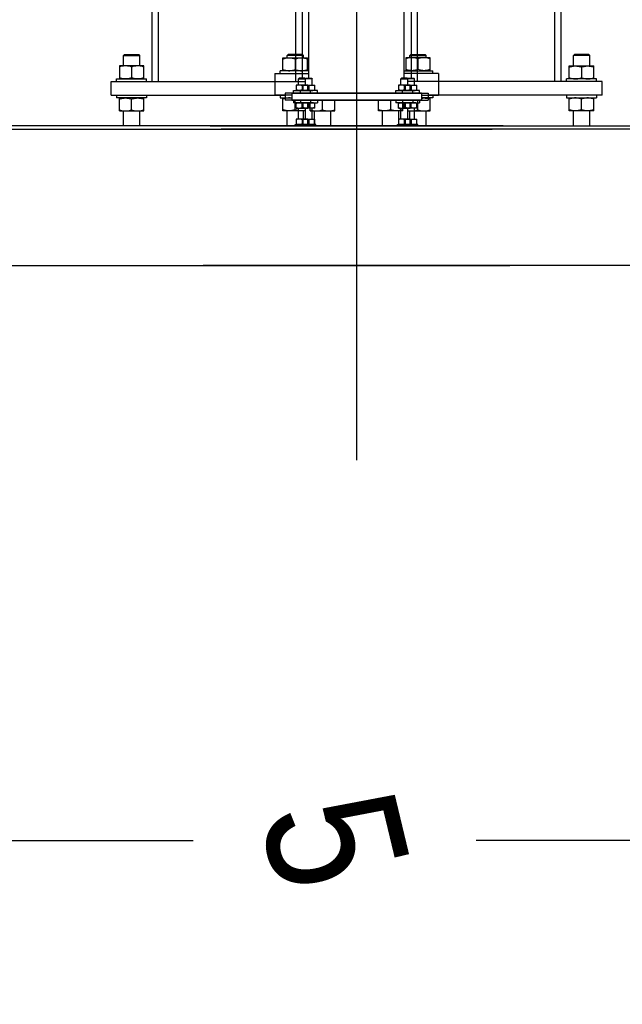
# Model space of a CAD drawing. Header units: millimetres. Extents: x 96940 to 101272, y 432237 to 434659.
# Tile 25 of 256: x 97657.348 to 97658.232, y 432600.126 to 432601.571. Entities that reach past the tile are written whole.
import ezdxf

# ---------------------------------------------------------------- set-up
doc = ezdxf.new("R2010")
doc.units = ezdxf.units.MM
doc.linetypes.add('CENTER', pattern=[35.225022, 22.015639, -4.403128, 4.403128, -4.403128])
for name, color, linetype in [('NW_IP_maatvoering', 15, 'Continuous'), ('NW_profiel', 7, 'Continuous'), ('R_BN_T_N_Halte_Blindengeleidelijn', 9, 'Continuous')]:
    doc.layers.add(name, color=color, linetype=linetype)
doc.styles.add('Arial Narrow', font='ARIALN.TTF')
doc.styles.get("Standard").update_dxf_attribs({"font": 'romans.shx'})
doc.dimstyles.new('DSV_0500', dxfattribs={"dimtxt": 0.8, "dimasz": 0.25, "dimexe": 0, "dimexo": 0.5, "dimgap": 0.1, "dimtad": 0, "dimtih": 1, "dimtoh": 1, "dimdsep": 46, "dimtxsty": 'Arial Narrow', "dimblk": 'DOT', "dimcen": 0.25, "dimaunit": 2, "dimazin": 2, "dimtfac": 1, "dimtmove": 1, "dimatfit": 3, "dimfxl": 1, "dimtolj": 1, "dimtzin": 0, "dimarcsym": 0})
doc.dimstyles.get("Standard").update_dxf_attribs({"dimtxt": 0.18, "dimasz": 0.18, "dimexe": 0.18, "dimexo": 0.0625, "dimgap": 0.09, "dimtad": 0, "dimtih": 1, "dimtoh": 1, "dimdec": 4, "dimzin": 0, "dimdsep": 46, "dimtxsty": 'Standard', "dimcen": 0.09, "dimadec": 0, "dimazin": 0, "dimtfac": 1, "dimtdec": 4, "dimtofl": 0, "dimtmove": 0, "dimatfit": 3, "dimfxl": 1, "dimtolj": 1, "dimtzin": 0, "dimarcsym": 0})

# ---------------------------------------------------------------- blocks, each defined once
blk = doc.blocks.new('_Dot')
at = {"color": 0, "linetype": 'ByBlock', "lineweight": -2}
blk.add_line((-0.5, 0), (-1, 0), dxfattribs=at)
at = {"color": 0, "linetype": 'ByBlock', "const_width": 0.5}
blk.add_lwpolyline([(-0.25, 0, 1), (0.25, 0, 1)], format="xyb", close=True, dxfattribs=at)
blk = doc.blocks.new('*D64')
at = {"layer": 'Defpoints', "color": 0, "transparency": 16777216}
for p in [(97655.3096, 432601.1953), (97660.3096, 432601.1953), (97660.3096, 432600.3666)]:
    blk.add_point(p, dxfattribs=at)
at = {"layer": 'NW_IP_maatvoering', "color": 0, "lineweight": -2, "transparency": 16777216}
for p, q in [((97655.3096, 432600.6953), (97655.3096, 432600.3666)), ((97660.3096, 432600.6953), (97660.3096, 432600.3666)), ((97655.5596, 432600.3666), (97657.6022, 432600.3666)), ((97660.0596, 432600.3666), (97658.017, 432600.3666))]:
    blk.add_line(p, q, dxfattribs=at)
at = {"layer": 'NW_IP_maatvoering', "color": 0, "lineweight": -2, "transparency": 16777216, "xscale": 0.25, "yscale": 0.25, "zscale": 0.25}
for p, rotation in [((97655.3096, 432600.3666), 180.0000000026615), ((97660.3096, 432600.3666), 2.661539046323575e-09)]:
    blk.add_blockref('_Dot', p, dxfattribs=dict(at, rotation=rotation))
at = {"layer": 'NW_IP_maatvoering', "color": 0, "transparency": 16777216, "insert": (97657.8096, 432600.3666), "char_height": 0.2, "attachment_point": 5, "rotation": 283.4821, "style": 'Arial Narrow'}
blk.add_mtext('\\A1;5', dxfattribs=at)
blk = doc.blocks.new('*D48')
at = {"layer": 'Defpoints', "color": 0, "linetype": 'Continuous', "ltscale": 0.05, "transparency": 16777216}
for p in [(97660.3418, 432601.4901), (97655.3417, 432601.4075), (97660.3418, 432599.9222)]:
    blk.add_point(p, dxfattribs=at)
at = {"layer": 'R_BN_T_N_Halte_Blindengeleidelijn', "color": 0, "linetype": 'Continuous', "lineweight": -2, "ltscale": 0.05, "transparency": 16777216}
for p, q in [((97660.3418, 432601.4276), (97660.3418, 432599.7422)), ((97655.3417, 432601.345), (97655.3417, 432599.7422)), ((97655.5217, 432599.9222), (97657.373, 432599.9222)), ((97660.1618, 432599.9222), (97658.393, 432599.9222))]:
    blk.add_line(p, q, dxfattribs=at)
at = {"layer": 'R_BN_T_N_Halte_Blindengeleidelijn', "color": 0, "linetype": 'Continuous', "ltscale": 0.05, "transparency": 16777216}
for points in [[(97655.5217, 432599.9522), (97655.5217, 432599.8922), (97655.3417, 432599.9222)], [(97660.1618, 432599.9522), (97660.1618, 432599.8922), (97660.3418, 432599.9222)]]:
    blk.add_solid(points, dxfattribs=at)
at = {"layer": 'R_BN_T_N_Halte_Blindengeleidelijn', "color": 0, "linetype": 'Continuous', "ltscale": 0.05, "transparency": 16777216, "insert": (97657.883, 432599.9222), "char_height": 0.18, "attachment_point": 5}
blk.add_mtext('\\A1;5.0001', dxfattribs=at)
blk = doc.blocks.new('*D53')
at = {"layer": 'Defpoints', "color": 0, "linetype": 'Continuous', "ltscale": 0.05, "transparency": 16777216}
for p in [(97638.9518, 432601.1575), (97660.3418, 432601.1575), (97660.3418, 432598.0292)]:
    blk.add_point(p, dxfattribs=at)
at = {"layer": 'R_BN_T_N_Halte_Blindengeleidelijn', "color": 0, "linetype": 'Continuous', "lineweight": -2, "ltscale": 0.05, "transparency": 16777216}
for p, q in [((97638.9518, 432601.095), (97638.9518, 432597.8492)), ((97660.3418, 432601.095), (97660.3418, 432597.8492)), ((97639.1318, 432598.0292), (97649.7505, 432598.0292)), ((97660.1618, 432598.0292), (97650.9934, 432598.0292))]:
    blk.add_line(p, q, dxfattribs=at)
at = {"layer": 'R_BN_T_N_Halte_Blindengeleidelijn', "color": 0, "linetype": 'Continuous', "ltscale": 0.05, "transparency": 16777216}
for points in [[(97639.1318, 432598.0592), (97639.1318, 432597.9992), (97638.9518, 432598.0292)], [(97660.1618, 432598.0592), (97660.1618, 432597.9992), (97660.3418, 432598.0292)]]:
    blk.add_solid(points, dxfattribs=at)
at = {"layer": 'R_BN_T_N_Halte_Blindengeleidelijn', "color": 0, "linetype": 'Continuous', "ltscale": 0.05, "transparency": 16777216, "insert": (97650.3719, 432598.0292), "char_height": 0.18, "attachment_point": 5}
blk.add_mtext('\\A1;21.3900', dxfattribs=at)

msp = doc.modelspace()

# ---------------------------------------------------------------- linework, layer by layer
at = {"layer": 'NW_profiel', "color": 3, "linetype": 'CENTER', "ltscale": 0.5}
msp.add_line((97657.84177, 432604.37778), (97657.84177, 432600.92474), dxfattribs=at)
at = {"layer": 'NW_profiel'}
for p, q in [((97657.76177, 432602.38051), (97657.76177, 432601.48521)), ((97657.92177, 432602.38051), (97657.92177, 432601.48521)), ((97657.54177, 432601.48021), (97657.54177, 432602.01375)), ((97657.55097, 432601.48021), (97657.55097, 432602.01262)), ((97658.13257, 432601.48021), (97658.13257, 432602.01262)), ((97658.14177, 432601.48021), (97658.14177, 432602.01375)), ((97657.75257, 432601.48021), (97657.75257, 432601.79829)), ((97657.93097, 432601.48021), (97657.93097, 432601.79829)), ((97657.77177, 432601.48521), (97657.77177, 432601.66221)), ((97657.91177, 432601.48521), (97657.91177, 432601.66221)), ((97657.48177, 432601.46021), (97657.48177, 432601.48021)), ((97657.48177, 432601.48021), (97657.75677, 432601.48021)), ((97657.96177, 432601.49221), (97657.91177, 432601.49221)), ((97657.96177, 432601.48021), (97657.91677, 432601.48021)), ((97657.96177, 432601.49221), (97657.96177, 432601.46021)), ((97657.48177, 432601.46021), (97657.73677, 432601.46021)), ((97657.73677, 432601.46321), (97657.73677, 432601.45321)), ((97657.93677, 432601.46321), (97657.73677, 432601.46321)), ((97657.93677, 432601.45321), (97657.73677, 432601.45321)), ((97657.93677, 432601.46321), (97657.93677, 432601.45321)), ((97657.93677, 432601.46021), (97657.96177, 432601.46021)), ((97657.95377, 432601.45621), (97657.93677, 432601.45621)), ((97657.95377, 432601.46021), (97657.95377, 432601.45621)), ((97657.49977, 432601.41521), (97657.49977, 432601.43721)), ((97657.52377, 432601.41521), (97657.52377, 432601.43721)), ((97657.73977, 432601.41521), (97657.73977, 432601.43721)), ((97657.80377, 432601.41521), (97657.80377, 432601.43721)), ((97657.87977, 432601.41521), (97657.87977, 432601.43721)), ((97657.94377, 432601.41521), (97657.94377, 432601.43721)), ((97658.15977, 432601.41521), (97658.15977, 432601.43721)), ((97658.18377, 432601.41521), (97658.18377, 432601.43721)), ((97658.05677, 432601.41521), (97656.55677, 432601.41521)), ((97656.57307, 432601.41021), (97658.04047, 432601.41021)), ((97657.62677, 432601.41521), (97659.12677, 432601.41521)), ((97659.11047, 432601.41021), (97657.64307, 432601.41021)), ((97656.54677, 432601.21021), (97658.06677, 432601.21021)), ((97659.13677, 432601.21021), (97657.61677, 432601.21021))]:
    msp.add_line(p, q, dxfattribs=at)
at = {"layer": 'NW_profiel', "color": 15, "ltscale": 0.03}
for p, q in [((97657.49977, 432601.51871), (97657.50127, 432601.52021)), ((97657.49977, 432601.50321), (97657.49977, 432601.51871)), ((97657.49977, 432601.51871), (97657.52377, 432601.51871)), ((97657.50127, 432601.52021), (97657.52227, 432601.52021)), ((97657.52377, 432601.51871), (97657.52227, 432601.52021)), ((97657.52377, 432601.50321), (97657.52377, 432601.51871)), ((97657.73377, 432601.49621), (97657.73377, 432601.51521)), ((97657.73377, 432601.51521), (97657.76977, 432601.51521)), ((97657.73977, 432601.51871), (97657.74127, 432601.52021)), ((97657.73977, 432601.51521), (97657.73977, 432601.51871)), ((97657.76377, 432601.51871), (97657.73977, 432601.51871)), ((97657.76227, 432601.52021), (97657.74127, 432601.52021)), ((97657.75177, 432601.5136), (97657.75177, 432601.49782)), ((97657.76377, 432601.51871), (97657.76227, 432601.52021)), ((97657.76377, 432601.51521), (97657.76377, 432601.51871)), ((97657.76977, 432601.49621), (97657.76977, 432601.51521)), ((97657.91377, 432601.51521), (97657.91377, 432601.49621)), ((97657.94977, 432601.51521), (97657.91377, 432601.51521)), ((97657.91977, 432601.51871), (97657.92127, 432601.52021)), ((97657.91977, 432601.51521), (97657.91977, 432601.51871)), ((97657.91977, 432601.51871), (97657.94377, 432601.51871)), ((97657.92127, 432601.52021), (97657.94227, 432601.52021)), ((97657.93177, 432601.5136), (97657.93177, 432601.49782)), ((97657.94377, 432601.51871), (97657.94227, 432601.52021)), ((97657.94377, 432601.51521), (97657.94377, 432601.51871)), ((97657.94977, 432601.49621), (97657.94977, 432601.51521)), ((97658.15977, 432601.51871), (97658.16127, 432601.52021)), ((97658.15977, 432601.50321), (97658.15977, 432601.51871)), ((97658.18377, 432601.51871), (97658.15977, 432601.51871)), ((97658.18227, 432601.52021), (97658.16127, 432601.52021)), ((97658.18377, 432601.51871), (97658.18227, 432601.52021)), ((97658.18377, 432601.50321), (97658.18377, 432601.51871)), ((97657.49377, 432601.50321), (97657.49377, 432601.48421)), ((97657.52977, 432601.50321), (97657.49377, 432601.50321)), ((97657.51177, 432601.5016), (97657.51177, 432601.48582)), ((97657.52977, 432601.48421), (97657.52977, 432601.50321)), ((97657.72977, 432601.49221), (97657.72977, 432601.49621)), ((97657.77177, 432601.49621), (97657.72977, 432601.49621)), ((97657.91177, 432601.49621), (97657.95377, 432601.49621)), ((97657.95377, 432601.49221), (97657.95377, 432601.49621)), ((97658.15377, 432601.48421), (97658.15377, 432601.50321)), ((97658.15377, 432601.50321), (97658.18977, 432601.50321)), ((97658.17177, 432601.5016), (97658.17177, 432601.48582)), ((97658.18977, 432601.48421), (97658.18977, 432601.50321)), ((97657.48977, 432601.48021), (97657.48977, 432601.48421)), ((97657.48977, 432601.48421), (97657.53377, 432601.48421)), ((97657.53377, 432601.48021), (97657.53377, 432601.48421)), ((97657.75758, 432601.48521), (97657.75677, 432601.4844)), ((97657.75677, 432601.47521), (97657.75677, 432601.4844)), ((97657.75677, 432601.4844), (97657.76677, 432601.4844)), ((97657.76596, 432601.48521), (97657.75758, 432601.48521)), ((97657.76596, 432601.48521), (97657.76677, 432601.4844)), ((97657.76758, 432601.48521), (97657.76677, 432601.4844)), ((97657.76677, 432601.47521), (97657.76677, 432601.4844)), ((97657.77677, 432601.4844), (97657.76677, 432601.4844)), ((97657.76677, 432601.47521), (97657.76677, 432601.4844)), ((97657.76758, 432601.48521), (97657.77596, 432601.48521)), ((97657.77596, 432601.48521), (97657.77677, 432601.4844)), ((97657.77677, 432601.47521), (97657.77677, 432601.4844)), ((97657.90758, 432601.48521), (97657.90677, 432601.4844)), ((97657.90677, 432601.47521), (97657.90677, 432601.4844)), ((97657.90677, 432601.4844), (97657.91677, 432601.4844)), ((97657.91596, 432601.48521), (97657.90758, 432601.48521)), ((97657.91596, 432601.48521), (97657.91677, 432601.4844)), ((97657.91758, 432601.48521), (97657.91677, 432601.4844)), ((97657.91677, 432601.47521), (97657.91677, 432601.4844)), ((97657.92677, 432601.4844), (97657.91677, 432601.4844)), ((97657.91677, 432601.47521), (97657.91677, 432601.4844)), ((97657.91758, 432601.48521), (97657.92596, 432601.48521)), ((97657.92596, 432601.48521), (97657.92677, 432601.4844)), ((97657.92677, 432601.47521), (97657.92677, 432601.4844)), ((97658.14977, 432601.48021), (97658.14977, 432601.48421)), ((97658.19377, 432601.48421), (97658.14977, 432601.48421)), ((97658.19377, 432601.48021), (97658.19377, 432601.48421)), ((97657.74927, 432601.46321), (97657.74927, 432601.46721)), ((97657.74927, 432601.46721), (97657.77427, 432601.46721)), ((97657.75327, 432601.47521), (97657.75327, 432601.46721)), ((97657.77027, 432601.47521), (97657.75327, 432601.47521)), ((97657.75927, 432601.46321), (97657.75927, 432601.46721)), ((97657.78427, 432601.46721), (97657.75927, 432601.46721)), ((97657.76177, 432601.47445), (97657.76177, 432601.46797)), ((97657.76327, 432601.46721), (97657.76327, 432601.47521)), ((97657.76327, 432601.47521), (97657.78027, 432601.47521)), ((97657.77027, 432601.46721), (97657.77027, 432601.47521)), ((97657.77177, 432601.47445), (97657.77177, 432601.46797)), ((97657.77427, 432601.46321), (97657.77427, 432601.46721)), ((97657.78027, 432601.46721), (97657.78027, 432601.47521)), ((97657.78427, 432601.46321), (97657.78427, 432601.46721)), ((97657.89927, 432601.46321), (97657.89927, 432601.46721)), ((97657.89927, 432601.46721), (97657.92427, 432601.46721)), ((97657.90327, 432601.47521), (97657.90327, 432601.46721)), ((97657.92027, 432601.47521), (97657.90327, 432601.47521)), ((97657.90927, 432601.46321), (97657.90927, 432601.46721)), ((97657.93427, 432601.46721), (97657.90927, 432601.46721)), ((97657.91177, 432601.47445), (97657.91177, 432601.46797)), ((97657.91327, 432601.46721), (97657.91327, 432601.47521)), ((97657.91327, 432601.47521), (97657.93027, 432601.47521)), ((97657.92027, 432601.46721), (97657.92027, 432601.47521)), ((97657.92177, 432601.47445), (97657.92177, 432601.46797)), ((97657.92427, 432601.46321), (97657.92427, 432601.46721)), ((97657.93027, 432601.46721), (97657.93027, 432601.47521)), ((97657.93427, 432601.46321), (97657.93427, 432601.46721)), ((97657.48977, 432601.46021), (97657.48977, 432601.45621)), ((97657.53377, 432601.45621), (97657.48977, 432601.45621)), ((97657.49377, 432601.43721), (97657.49377, 432601.45621)), ((97657.51177, 432601.43882), (97657.51177, 432601.4546)), ((97657.52977, 432601.43721), (97657.52977, 432601.45621)), ((97657.53377, 432601.46021), (97657.53377, 432601.45621)), ((97657.73377, 432601.43721), (97657.73377, 432601.45621)), ((97657.74927, 432601.45321), (97657.74927, 432601.44921)), ((97657.75177, 432601.43882), (97657.75177, 432601.45321)), ((97657.75927, 432601.45321), (97657.75927, 432601.44921)), ((97657.77427, 432601.45321), (97657.77427, 432601.44921)), ((97657.78427, 432601.45321), (97657.78427, 432601.44921)), ((97657.79177, 432601.43882), (97657.79177, 432601.45321)), ((97657.80977, 432601.43721), (97657.80977, 432601.45321)), ((97657.87377, 432601.43721), (97657.87377, 432601.45321)), ((97657.89177, 432601.43882), (97657.89177, 432601.45321)), ((97657.89927, 432601.45321), (97657.89927, 432601.44921)), ((97657.90927, 432601.45321), (97657.90927, 432601.44921)), ((97657.92427, 432601.45321), (97657.92427, 432601.44921)), ((97657.93177, 432601.43882), (97657.93177, 432601.45321)), ((97657.93427, 432601.45321), (97657.93427, 432601.44921)), ((97657.94977, 432601.43721), (97657.94977, 432601.45621)), ((97658.14977, 432601.46021), (97658.14977, 432601.45621)), ((97658.14977, 432601.45621), (97658.19377, 432601.45621)), ((97658.15377, 432601.43721), (97658.15377, 432601.45621)), ((97658.17177, 432601.43882), (97658.17177, 432601.4546)), ((97658.18977, 432601.43721), (97658.18977, 432601.45621)), ((97658.19377, 432601.46021), (97658.19377, 432601.45621)), ((97657.49377, 432601.43721), (97657.52977, 432601.43721)), ((97657.76677, 432601.43721), (97657.73377, 432601.43721)), ((97657.77427, 432601.44921), (97657.74927, 432601.44921)), ((97657.75327, 432601.44121), (97657.75327, 432601.44921)), ((97657.75327, 432601.44121), (97657.77027, 432601.44121)), ((97657.75677, 432601.42521), (97657.75677, 432601.44121)), ((97657.75927, 432601.44921), (97657.78427, 432601.44921)), ((97657.76177, 432601.44197), (97657.76177, 432601.44845)), ((97657.76327, 432601.44121), (97657.76327, 432601.44921)), ((97657.78027, 432601.44121), (97657.76327, 432601.44121)), ((97657.76377, 432601.42521), (97657.76377, 432601.43721)), ((97657.76677, 432601.42521), (97657.76677, 432601.44121)), ((97657.76677, 432601.42521), (97657.76677, 432601.44121)), ((97657.77027, 432601.44121), (97657.77027, 432601.44921)), ((97657.77177, 432601.44197), (97657.77177, 432601.44845)), ((97657.77377, 432601.43721), (97657.77377, 432601.44921)), ((97657.77377, 432601.43721), (97657.80977, 432601.43721)), ((97657.77677, 432601.42521), (97657.77677, 432601.44121)), ((97657.77977, 432601.41521), (97657.77977, 432601.43721)), ((97657.78027, 432601.44121), (97657.78027, 432601.44921)), ((97657.90977, 432601.43721), (97657.87377, 432601.43721)), ((97657.92427, 432601.44921), (97657.89927, 432601.44921)), ((97657.90327, 432601.44121), (97657.90327, 432601.44921)), ((97657.90327, 432601.44121), (97657.92027, 432601.44121)), ((97657.90377, 432601.41521), (97657.90377, 432601.43721)), ((97657.90677, 432601.42521), (97657.90677, 432601.44121)), ((97657.90927, 432601.44921), (97657.93427, 432601.44921)), ((97657.90977, 432601.43721), (97657.90977, 432601.44921)), ((97657.91177, 432601.44197), (97657.91177, 432601.44845)), ((97657.91327, 432601.44121), (97657.91327, 432601.44921)), ((97657.93027, 432601.44121), (97657.91327, 432601.44121)), ((97657.91677, 432601.42521), (97657.91677, 432601.44121)), ((97657.91677, 432601.42521), (97657.91677, 432601.44121)), ((97657.91677, 432601.43721), (97657.94977, 432601.43721)), ((97657.91977, 432601.42521), (97657.91977, 432601.43721)), ((97657.92027, 432601.44121), (97657.92027, 432601.44921)), ((97657.92177, 432601.44197), (97657.92177, 432601.44845)), ((97657.92677, 432601.42521), (97657.92677, 432601.44121)), ((97657.93027, 432601.44121), (97657.93027, 432601.44921)), ((97658.18977, 432601.43721), (97658.15377, 432601.43721)), ((97657.75327, 432601.42521), (97657.75327, 432601.41721)), ((97657.77027, 432601.42521), (97657.75327, 432601.42521)), ((97657.76177, 432601.42445), (97657.76177, 432601.41797)), ((97657.76327, 432601.41721), (97657.76327, 432601.42521)), ((97657.76327, 432601.42521), (97657.78027, 432601.42521)), ((97657.77027, 432601.41721), (97657.77027, 432601.42521)), ((97657.77177, 432601.42445), (97657.77177, 432601.41797)), ((97657.78027, 432601.41721), (97657.78027, 432601.42521)), ((97657.90327, 432601.42521), (97657.90327, 432601.41721)), ((97657.92027, 432601.42521), (97657.90327, 432601.42521)), ((97657.91177, 432601.42445), (97657.91177, 432601.41797)), ((97657.91327, 432601.41721), (97657.91327, 432601.42521)), ((97657.91327, 432601.42521), (97657.93027, 432601.42521)), ((97657.92027, 432601.41721), (97657.92027, 432601.42521)), ((97657.92177, 432601.42445), (97657.92177, 432601.41797)), ((97657.93027, 432601.41721), (97657.93027, 432601.42521)), ((97657.75177, 432601.41521), (97657.75177, 432601.41721)), ((97657.75177, 432601.41721), (97657.77177, 432601.41721)), ((97657.76177, 432601.41521), (97657.76177, 432601.41721)), ((97657.78177, 432601.41721), (97657.76177, 432601.41721)), ((97657.77177, 432601.41521), (97657.77177, 432601.41721)), ((97657.78177, 432601.41521), (97657.78177, 432601.41721)), ((97657.90177, 432601.41521), (97657.90177, 432601.41721)), ((97657.90177, 432601.41721), (97657.92177, 432601.41721)), ((97657.91177, 432601.41521), (97657.91177, 432601.41721)), ((97657.93177, 432601.41721), (97657.91177, 432601.41721)), ((97657.92177, 432601.41521), (97657.92177, 432601.41721)), ((97657.93177, 432601.41521), (97657.93177, 432601.41721))]:
    msp.add_line(p, q, dxfattribs=at)
at = {"layer": 'NW_profiel', "color": 7, "linetype": 'Continuous'}
for p, q in [((97657.72177, 432601.49221), (97657.72177, 432601.46021)), ((97657.72177, 432601.49221), (97657.77177, 432601.49221)), ((97657.72177, 432601.48021), (97657.76677, 432601.48021)), ((97658.20177, 432601.48021), (97657.92677, 432601.48021)), ((97658.20177, 432601.46021), (97658.20177, 432601.48021)), ((97657.74677, 432601.46021), (97657.72177, 432601.46021)), ((97657.72977, 432601.46021), (97657.72977, 432601.45621)), ((97657.72977, 432601.45621), (97657.74677, 432601.45621)), ((97657.74677, 432601.46321), (97657.74677, 432601.45321)), ((97657.74677, 432601.46321), (97657.94677, 432601.46321)), ((97657.74677, 432601.45321), (97657.94677, 432601.45321)), ((97657.94677, 432601.46321), (97657.94677, 432601.45321)), ((97658.20177, 432601.46021), (97657.94677, 432601.46021))]:
    msp.add_line(p, q, dxfattribs=at)
at = {"layer": 'NW_profiel', "color": 15, "ltscale": 0.03}
for points in [[(97657.73377, 432601.5136, -0.0029357), (97657.73486, 432601.51395, -0.0438712), (97657.73991, 432601.51504, -0.0209543), (97657.74162, 432601.51518, -0.0049519), (97657.74277, 432601.51521)], [(97657.74277, 432601.51521, -0.0049508), (97657.74392, 432601.51518, -0.0268738), (97657.7462, 432601.51496, -0.0387104), (97657.75067, 432601.51395, -0.0029358), (97657.75177, 432601.5136)], [(97657.75177, 432601.5136, -0.0029357), (97657.75286, 432601.51395, -0.0438712), (97657.75791, 432601.51504, -0.0209543), (97657.75962, 432601.51518, -0.0049519), (97657.76077, 432601.51521)], [(97657.76077, 432601.51521, -0.0049508), (97657.76192, 432601.51518, -0.0268738), (97657.7642, 432601.51496, -0.0387104), (97657.76867, 432601.51395, -0.0029358), (97657.76977, 432601.5136)], [(97657.73377, 432601.49782, 0.0029357), (97657.73486, 432601.49747, 0.0438712), (97657.73991, 432601.49638, 0.0209543), (97657.74162, 432601.49624, 0.0049519), (97657.74277, 432601.49621)], [(97657.74277, 432601.49621, 0.0049508), (97657.74392, 432601.49624, 0.0268738), (97657.7462, 432601.49646, 0.0387104), (97657.75067, 432601.49747, 0.0029358), (97657.75177, 432601.49782)], [(97657.75177, 432601.49782, 0.0029357), (97657.75286, 432601.49747, 0.0438712), (97657.75791, 432601.49638, 0.0209543), (97657.75962, 432601.49624, 0.0049519), (97657.76077, 432601.49621)], [(97657.76077, 432601.49621, 0.0049508), (97657.76192, 432601.49624, 0.0268738), (97657.7642, 432601.49646, 0.0387104), (97657.76867, 432601.49747, 0.0029358), (97657.76977, 432601.49782)], [(97658.15377, 432601.5016, -0.0029357), (97658.15486, 432601.50195, -0.0438712), (97658.15991, 432601.50304, -0.0209543), (97658.16162, 432601.50318, -0.0049519), (97658.16277, 432601.50321)], [(97658.16277, 432601.50321, -0.0049508), (97658.16392, 432601.50318, -0.0268738), (97658.1662, 432601.50296, -0.0387104), (97658.17067, 432601.50195, -0.0029358), (97658.17177, 432601.5016)], [(97658.17177, 432601.5016, -0.0029357), (97658.17286, 432601.50195, -0.0438712), (97658.17791, 432601.50304, -0.0209543), (97658.17962, 432601.50318, -0.0049519), (97658.18077, 432601.50321)], [(97658.18077, 432601.50321, -0.0049508), (97658.18192, 432601.50318, -0.0268738), (97658.1842, 432601.50296, -0.0387104), (97658.18867, 432601.50195, -0.0029358), (97658.18977, 432601.5016)], [(97658.15377, 432601.48582, 0.0029357), (97658.15486, 432601.48547, 0.0438712), (97658.15991, 432601.48438, 0.0209543), (97658.16162, 432601.48424, 0.0049519), (97658.16277, 432601.48421)], [(97658.16277, 432601.48421, 0.0049508), (97658.16392, 432601.48424, 0.0268738), (97658.1662, 432601.48446, 0.0387104), (97658.17067, 432601.48547, 0.0029358), (97658.17177, 432601.48582)], [(97658.17177, 432601.48582, 0.0029357), (97658.17286, 432601.48547, 0.0438712), (97658.17791, 432601.48438, 0.0209543), (97658.17962, 432601.48424, 0.0049519), (97658.18077, 432601.48421)], [(97658.18077, 432601.48421, 0.0049508), (97658.18192, 432601.48424, 0.0268738), (97658.1842, 432601.48446, 0.0387104), (97658.18867, 432601.48547, 0.0029358), (97658.18977, 432601.48582)], [(97657.76327, 432601.47445, -0.0029357), (97657.76379, 432601.47461, -0.0438712), (97657.76617, 432601.47513, -0.0209543), (97657.76698, 432601.47519, -0.0049519), (97657.76752, 432601.47521)], [(97657.76327, 432601.46797, 0.0029357), (97657.76379, 432601.46781, 0.0438712), (97657.76617, 432601.46729, 0.0209543), (97657.76698, 432601.46722, 0.0049519), (97657.76752, 432601.46721)], [(97657.76752, 432601.47521, -0.0049508), (97657.76806, 432601.47519, -0.0268738), (97657.76914, 432601.47509, -0.0387104), (97657.77125, 432601.47461, -0.0029358), (97657.77177, 432601.47445)], [(97657.76752, 432601.46721, 0.0049508), (97657.76806, 432601.46722, 0.0268738), (97657.76914, 432601.46733, 0.0387103), (97657.77125, 432601.46781, 0.0029358), (97657.77177, 432601.46797)], [(97657.77177, 432601.47445, -0.0029357), (97657.77229, 432601.47461, -0.0438712), (97657.77467, 432601.47513, -0.0209543), (97657.77548, 432601.47519, -0.0049519), (97657.77602, 432601.47521)], [(97657.77177, 432601.46797, 0.0029357), (97657.77229, 432601.46781, 0.0438712), (97657.77467, 432601.46729, 0.0209543), (97657.77548, 432601.46722, 0.0049519), (97657.77602, 432601.46721)], [(97657.77602, 432601.47521, -0.0049508), (97657.77656, 432601.47519, -0.0268738), (97657.77764, 432601.47509, -0.0387104), (97657.77975, 432601.47461, -0.0029358), (97657.78027, 432601.47445)], [(97657.77602, 432601.46721, 0.0049508), (97657.77656, 432601.46722, 0.0268738), (97657.77764, 432601.46733, 0.0387103), (97657.77975, 432601.46781, 0.0029358), (97657.78027, 432601.46797)], [(97657.91327, 432601.47445, -0.0029357), (97657.91379, 432601.47461, -0.0438712), (97657.91617, 432601.47513, -0.0209543), (97657.91698, 432601.47519, -0.0049519), (97657.91752, 432601.47521)], [(97657.91327, 432601.46797, 0.0029357), (97657.91379, 432601.46781, 0.0438712), (97657.91617, 432601.46729, 0.0209543), (97657.91698, 432601.46722, 0.0049519), (97657.91752, 432601.46721)], [(97657.91752, 432601.47521, -0.0049508), (97657.91806, 432601.47519, -0.0268738), (97657.91914, 432601.47509, -0.0387104), (97657.92125, 432601.47461, -0.0029358), (97657.92177, 432601.47445)], [(97657.91752, 432601.46721, 0.0049508), (97657.91806, 432601.46722, 0.0268738), (97657.91914, 432601.46733, 0.0387103), (97657.92125, 432601.46781, 0.0029358), (97657.92177, 432601.46797)], [(97657.92177, 432601.47445, -0.0029357), (97657.92229, 432601.47461, -0.0438712), (97657.92467, 432601.47513, -0.0209543), (97657.92548, 432601.47519, -0.0049519), (97657.92602, 432601.47521)], [(97657.92177, 432601.46797, 0.0029357), (97657.92229, 432601.46781, 0.0438712), (97657.92467, 432601.46729, 0.0209543), (97657.92548, 432601.46722, 0.0049519), (97657.92602, 432601.46721)], [(97657.92602, 432601.47521, -0.0049508), (97657.92656, 432601.47519, -0.0268738), (97657.92764, 432601.47509, -0.0387104), (97657.92975, 432601.47461, -0.0029358), (97657.93027, 432601.47445)], [(97657.92602, 432601.46721, 0.0049508), (97657.92656, 432601.46722, 0.0268738), (97657.92764, 432601.46733, 0.0387103), (97657.92975, 432601.46781, 0.0029358), (97657.93027, 432601.46797)], [(97657.74277, 432601.45621, 0.0049508), (97657.74162, 432601.45618, 0.0268738), (97657.73934, 432601.45596, 0.0387104), (97657.73486, 432601.45495, 0.0029358), (97657.73377, 432601.4546)], [(97658.16277, 432601.45621, 0.0049508), (97658.16162, 432601.45618, 0.0268738), (97658.15934, 432601.45596, 0.0387104), (97658.15486, 432601.45495, 0.0029358), (97658.15377, 432601.4546)], [(97658.17177, 432601.4546, 0.0029357), (97658.17067, 432601.45495, 0.0438712), (97658.16563, 432601.45604, 0.0209543), (97658.16392, 432601.45618, 0.0049519), (97658.16277, 432601.45621)], [(97658.18077, 432601.45621, 0.0049508), (97658.17962, 432601.45618, 0.0268738), (97658.17734, 432601.45596, 0.0387104), (97658.17286, 432601.45495, 0.0029358), (97658.17177, 432601.4546)], [(97658.18977, 432601.4546, 0.0029357), (97658.18867, 432601.45495, 0.0438712), (97658.18363, 432601.45604, 0.0209543), (97658.18192, 432601.45618, 0.0049519), (97658.18077, 432601.45621)], [(97657.74277, 432601.43721, -0.0049508), (97657.74162, 432601.43724, -0.0268738), (97657.73934, 432601.43746, -0.0387104), (97657.73486, 432601.43847, -0.0029358), (97657.73377, 432601.43882)], [(97657.75177, 432601.43882, -0.0029357), (97657.75067, 432601.43847, -0.0438712), (97657.74563, 432601.43738, -0.0209543), (97657.74392, 432601.43724, -0.0049519), (97657.74277, 432601.43721)], [(97657.76077, 432601.43721, -0.0049508), (97657.75962, 432601.43724, -0.0268738), (97657.75734, 432601.43746, -0.0387104), (97657.75286, 432601.43847, -0.0029358), (97657.75177, 432601.43882)], [(97657.76677, 432601.43795, -0.004031), (97657.76603, 432601.43779, -0.0280515), (97657.76304, 432601.43732, -0.0097483), (97657.76228, 432601.43726, -0.0065369), (97657.76153, 432601.43723, -0.0021769), (97657.76077, 432601.43721)], [(97657.76752, 432601.44921, 0.0049508), (97657.76698, 432601.44919, 0.0268738), (97657.7659, 432601.44909, 0.0387104), (97657.76379, 432601.44861, 0.0029358), (97657.76327, 432601.44845)], [(97657.76752, 432601.44121, -0.0049508), (97657.76698, 432601.44122, -0.0268738), (97657.7659, 432601.44133, -0.0387103), (97657.76379, 432601.44181, -0.0029358), (97657.76327, 432601.44197)], [(97657.77177, 432601.44845, 0.0029357), (97657.77125, 432601.44861, 0.0438712), (97657.76887, 432601.44913, 0.0209543), (97657.76806, 432601.44919, 0.0049519), (97657.76752, 432601.44921)], [(97657.77177, 432601.44197, -0.0029357), (97657.77125, 432601.44181, -0.0438712), (97657.76887, 432601.44129, -0.0209543), (97657.76806, 432601.44122, -0.0049519), (97657.76752, 432601.44121)], [(97657.77602, 432601.44921, 0.0049508), (97657.77548, 432601.44919, 0.0268738), (97657.7744, 432601.44909, 0.0387104), (97657.77229, 432601.44861, 0.0029358), (97657.77177, 432601.44845)], [(97657.77602, 432601.44121, -0.0049508), (97657.77548, 432601.44122, -0.0268738), (97657.7744, 432601.44133, -0.0387103), (97657.77229, 432601.44181, -0.0029358), (97657.77177, 432601.44197)], [(97657.78027, 432601.44845, 0.0029357), (97657.77975, 432601.44861, 0.0438712), (97657.77737, 432601.44913, 0.0209543), (97657.77656, 432601.44919, 0.0049519), (97657.77602, 432601.44921)], [(97657.78027, 432601.44197, -0.0029357), (97657.77975, 432601.44181, -0.0438712), (97657.77737, 432601.44129, -0.0209543), (97657.77656, 432601.44122, -0.0049519), (97657.77602, 432601.44121)], [(97657.88277, 432601.43721, -0.0049508), (97657.88162, 432601.43724, -0.0268738), (97657.87934, 432601.43746, -0.0387104), (97657.87486, 432601.43847, -0.0029358), (97657.87377, 432601.43882)], [(97657.89177, 432601.43882, -0.0029357), (97657.89067, 432601.43847, -0.0438712), (97657.88563, 432601.43738, -0.0209543), (97657.88392, 432601.43724, -0.0049519), (97657.88277, 432601.43721)], [(97657.90077, 432601.43721, -0.0049508), (97657.89962, 432601.43724, -0.0268738), (97657.89734, 432601.43746, -0.0387104), (97657.89286, 432601.43847, -0.0029358), (97657.89177, 432601.43882)], [(97657.90977, 432601.43882, -0.0029357), (97657.90867, 432601.43847, -0.0438712), (97657.90363, 432601.43738, -0.0209543), (97657.90192, 432601.43724, -0.0049519), (97657.90077, 432601.43721)], [(97657.91752, 432601.44921, 0.0049508), (97657.91698, 432601.44919, 0.0268738), (97657.9159, 432601.44909, 0.0387104), (97657.91379, 432601.44861, 0.0029358), (97657.91327, 432601.44845)], [(97657.91752, 432601.44121, -0.0049508), (97657.91698, 432601.44122, -0.0268738), (97657.9159, 432601.44133, -0.0387103), (97657.91379, 432601.44181, -0.0029358), (97657.91327, 432601.44197)], [(97657.92177, 432601.44845, 0.0029357), (97657.92125, 432601.44861, 0.0438712), (97657.91887, 432601.44913, 0.0209543), (97657.91806, 432601.44919, 0.0049519), (97657.91752, 432601.44921)], [(97657.92177, 432601.44197, -0.0029357), (97657.92125, 432601.44181, -0.0438712), (97657.91887, 432601.44129, -0.0209543), (97657.91806, 432601.44122, -0.0049519), (97657.91752, 432601.44121)], [(97657.92602, 432601.44921, 0.0049508), (97657.92548, 432601.44919, 0.0268738), (97657.9244, 432601.44909, 0.0387104), (97657.92229, 432601.44861, 0.0029358), (97657.92177, 432601.44845)], [(97657.92602, 432601.44121, -0.0049508), (97657.92548, 432601.44122, -0.0268738), (97657.9244, 432601.44133, -0.0387103), (97657.92229, 432601.44181, -0.0029358), (97657.92177, 432601.44197)], [(97657.93027, 432601.44845, 0.0029357), (97657.92975, 432601.44861, 0.0438712), (97657.92737, 432601.44913, 0.0209543), (97657.92656, 432601.44919, 0.0049519), (97657.92602, 432601.44921)], [(97657.93027, 432601.44197, -0.0029357), (97657.92975, 432601.44181, -0.0438712), (97657.92737, 432601.44129, -0.0209543), (97657.92656, 432601.44122, -0.0049519), (97657.92602, 432601.44121)], [(97658.16277, 432601.43721, -0.0049508), (97658.16162, 432601.43724, -0.0268738), (97658.15934, 432601.43746, -0.0387104), (97658.15486, 432601.43847, -0.0029358), (97658.15377, 432601.43882)], [(97658.17177, 432601.43882, -0.0029357), (97658.17067, 432601.43847, -0.0438712), (97658.16563, 432601.43738, -0.0209543), (97658.16392, 432601.43724, -0.0049519), (97658.16277, 432601.43721)], [(97658.18077, 432601.43721, -0.0049508), (97658.17962, 432601.43724, -0.0268738), (97658.17734, 432601.43746, -0.0387104), (97658.17286, 432601.43847, -0.0029358), (97658.17177, 432601.43882)], [(97658.18977, 432601.43882, -0.0029357), (97658.18867, 432601.43847, -0.0438712), (97658.18363, 432601.43738, -0.0209543), (97658.18192, 432601.43724, -0.0049519), (97658.18077, 432601.43721)], [(97657.76327, 432601.42445, -0.0029357), (97657.76379, 432601.42461, -0.0438712), (97657.76617, 432601.42513, -0.0209543), (97657.76698, 432601.42519, -0.0049519), (97657.76752, 432601.42521)], [(97657.76752, 432601.42521, -0.0049508), (97657.76806, 432601.42519, -0.0268738), (97657.76914, 432601.42509, -0.0387104), (97657.77125, 432601.42461, -0.0029358), (97657.77177, 432601.42445)], [(97657.77177, 432601.42445, -0.0029357), (97657.77229, 432601.42461, -0.0438712), (97657.77467, 432601.42513, -0.0209543), (97657.77548, 432601.42519, -0.0049519), (97657.77602, 432601.42521)], [(97657.77602, 432601.42521, -0.0049508), (97657.77656, 432601.42519, -0.0268738), (97657.77764, 432601.42509, -0.0387104), (97657.77975, 432601.42461, -0.0029358), (97657.78027, 432601.42445)], [(97657.91327, 432601.42445, -0.0029357), (97657.91379, 432601.42461, -0.0438712), (97657.91617, 432601.42513, -0.0209543), (97657.91698, 432601.42519, -0.0049519), (97657.91752, 432601.42521)], [(97657.91752, 432601.42521, -0.0049508), (97657.91806, 432601.42519, -0.0268738), (97657.91914, 432601.42509, -0.0387104), (97657.92125, 432601.42461, -0.0029358), (97657.92177, 432601.42445)], [(97657.92177, 432601.42445, -0.0029357), (97657.92229, 432601.42461, -0.0438712), (97657.92467, 432601.42513, -0.0209543), (97657.92548, 432601.42519, -0.0049519), (97657.92602, 432601.42521)], [(97657.92602, 432601.42521, -0.0049508), (97657.92656, 432601.42519, -0.0268738), (97657.92764, 432601.42509, -0.0387104), (97657.92975, 432601.42461, -0.0029358), (97657.93027, 432601.42445)], [(97657.76327, 432601.41797, 0.0029357), (97657.76379, 432601.41781, 0.0438712), (97657.76617, 432601.41729, 0.0209543), (97657.76698, 432601.41722, 0.0049519), (97657.76752, 432601.41721)], [(97657.76752, 432601.41721, 0.0049508), (97657.76806, 432601.41722, 0.0268738), (97657.76914, 432601.41733, 0.0387103), (97657.77125, 432601.41781, 0.0029358), (97657.77177, 432601.41797)], [(97657.77177, 432601.41797, 0.0029357), (97657.77229, 432601.41781, 0.0438712), (97657.77467, 432601.41729, 0.0209543), (97657.77548, 432601.41722, 0.0049519), (97657.77602, 432601.41721)], [(97657.77602, 432601.41721, 0.0049508), (97657.77656, 432601.41722, 0.0268738), (97657.77764, 432601.41733, 0.0387103), (97657.77975, 432601.41781, 0.0029358), (97657.78027, 432601.41797)], [(97657.91327, 432601.41797, 0.0029357), (97657.91379, 432601.41781, 0.0438712), (97657.91617, 432601.41729, 0.0209543), (97657.91698, 432601.41722, 0.0049519), (97657.91752, 432601.41721)], [(97657.91752, 432601.41721, 0.0049508), (97657.91806, 432601.41722, 0.0268738), (97657.91914, 432601.41733, 0.0387103), (97657.92125, 432601.41781, 0.0029358), (97657.92177, 432601.41797)], [(97657.92177, 432601.41797, 0.0029357), (97657.92229, 432601.41781, 0.0438712), (97657.92467, 432601.41729, 0.0209543), (97657.92548, 432601.41722, 0.0049519), (97657.92602, 432601.41721)], [(97657.92602, 432601.41721, 0.0049508), (97657.92656, 432601.41722, 0.0268738), (97657.92764, 432601.41733, 0.0387103), (97657.92975, 432601.41781, 0.0029358), (97657.93027, 432601.41797)]]:
    msp.add_lwpolyline(points, format="xyb", dxfattribs=at)
for points in [[(97657.92277, 432601.51521), (97657.921, 432601.51514), (97657.91924, 432601.51495), (97657.91746, 432601.51462), (97657.91565, 432601.51418), (97657.91377, 432601.5136)], [(97657.93177, 432601.5136), (97657.92989, 432601.51418), (97657.92808, 432601.51462), (97657.9263, 432601.51495), (97657.92453, 432601.51514), (97657.92277, 432601.51521)], [(97657.94077, 432601.51521), (97657.939, 432601.51514), (97657.93724, 432601.51495), (97657.93546, 432601.51462), (97657.93365, 432601.51418), (97657.93177, 432601.5136)], [(97657.94977, 432601.5136), (97657.94789, 432601.51418), (97657.94608, 432601.51462), (97657.9443, 432601.51495), (97657.94253, 432601.51514), (97657.94077, 432601.51521)], [(97657.50277, 432601.50321), (97657.501, 432601.50314), (97657.49924, 432601.50295), (97657.49746, 432601.50262), (97657.49565, 432601.50218), (97657.49377, 432601.5016)], [(97657.51177, 432601.5016), (97657.50989, 432601.50218), (97657.50808, 432601.50262), (97657.5063, 432601.50295), (97657.50453, 432601.50314), (97657.50277, 432601.50321)], [(97657.52077, 432601.50321), (97657.519, 432601.50314), (97657.51724, 432601.50295), (97657.51546, 432601.50262), (97657.51365, 432601.50218), (97657.51177, 432601.5016)], [(97657.52977, 432601.5016), (97657.52789, 432601.50218), (97657.52608, 432601.50262), (97657.5243, 432601.50295), (97657.52253, 432601.50314), (97657.52077, 432601.50321)], [(97657.92277, 432601.49621), (97657.921, 432601.49628), (97657.91924, 432601.49647), (97657.91746, 432601.4968), (97657.91565, 432601.49724), (97657.91377, 432601.49782)], [(97657.93177, 432601.49782), (97657.92989, 432601.49724), (97657.92808, 432601.4968), (97657.9263, 432601.49647), (97657.92453, 432601.49628), (97657.92277, 432601.49621)], [(97657.94077, 432601.49621), (97657.939, 432601.49628), (97657.93724, 432601.49647), (97657.93546, 432601.4968), (97657.93365, 432601.49724), (97657.93177, 432601.49782)], [(97657.94977, 432601.49782), (97657.94789, 432601.49724), (97657.94608, 432601.4968), (97657.9443, 432601.49647), (97657.94253, 432601.49628), (97657.94077, 432601.49621)], [(97657.50277, 432601.48421), (97657.501, 432601.48428), (97657.49924, 432601.48447), (97657.49746, 432601.4848), (97657.49565, 432601.48524), (97657.49377, 432601.48582)], [(97657.51177, 432601.48582), (97657.50989, 432601.48524), (97657.50808, 432601.4848), (97657.5063, 432601.48447), (97657.50453, 432601.48428), (97657.50277, 432601.48421)], [(97657.52077, 432601.48421), (97657.519, 432601.48428), (97657.51724, 432601.48447), (97657.51546, 432601.4848), (97657.51365, 432601.48524), (97657.51177, 432601.48582)], [(97657.52977, 432601.48582), (97657.52789, 432601.48524), (97657.52608, 432601.4848), (97657.5243, 432601.48447), (97657.52253, 432601.48428), (97657.52077, 432601.48421)], [(97657.75752, 432601.47521), (97657.75668, 432601.47518), (97657.75585, 432601.47508), (97657.75501, 432601.47493), (97657.75416, 432601.47472), (97657.75327, 432601.47445)], [(97657.75752, 432601.46721), (97657.75668, 432601.46724), (97657.75585, 432601.46733), (97657.75501, 432601.46749), (97657.75416, 432601.4677), (97657.75327, 432601.46797)], [(97657.76177, 432601.47445), (97657.76088, 432601.47472), (97657.76002, 432601.47493), (97657.75919, 432601.47508), (97657.75835, 432601.47518), (97657.75752, 432601.47521)], [(97657.76177, 432601.46797), (97657.76088, 432601.4677), (97657.76002, 432601.46749), (97657.75919, 432601.46733), (97657.75835, 432601.46724), (97657.75752, 432601.46721)], [(97657.76602, 432601.47521), (97657.76518, 432601.47518), (97657.76435, 432601.47508), (97657.76351, 432601.47493), (97657.76266, 432601.47472), (97657.76177, 432601.47445)], [(97657.76602, 432601.46721), (97657.76518, 432601.46724), (97657.76435, 432601.46733), (97657.76351, 432601.46749), (97657.76266, 432601.4677), (97657.76177, 432601.46797)], [(97657.77027, 432601.47445), (97657.76938, 432601.47472), (97657.76852, 432601.47493), (97657.76769, 432601.47508), (97657.76685, 432601.47518), (97657.76602, 432601.47521)], [(97657.77027, 432601.46797), (97657.76938, 432601.4677), (97657.76852, 432601.46749), (97657.76769, 432601.46733), (97657.76685, 432601.46724), (97657.76602, 432601.46721)], [(97657.90752, 432601.47521), (97657.90668, 432601.47518), (97657.90585, 432601.47508), (97657.90501, 432601.47493), (97657.90416, 432601.47472), (97657.90327, 432601.47445)], [(97657.90752, 432601.46721), (97657.90668, 432601.46724), (97657.90585, 432601.46733), (97657.90501, 432601.46749), (97657.90416, 432601.4677), (97657.90327, 432601.46797)], [(97657.91177, 432601.47445), (97657.91088, 432601.47472), (97657.91002, 432601.47493), (97657.90919, 432601.47508), (97657.90835, 432601.47518), (97657.90752, 432601.47521)], [(97657.91177, 432601.46797), (97657.91088, 432601.4677), (97657.91002, 432601.46749), (97657.90919, 432601.46733), (97657.90835, 432601.46724), (97657.90752, 432601.46721)], [(97657.91602, 432601.47521), (97657.91518, 432601.47518), (97657.91435, 432601.47508), (97657.91351, 432601.47493), (97657.91266, 432601.47472), (97657.91177, 432601.47445)], [(97657.91602, 432601.46721), (97657.91518, 432601.46724), (97657.91435, 432601.46733), (97657.91351, 432601.46749), (97657.91266, 432601.4677), (97657.91177, 432601.46797)], [(97657.92027, 432601.47445), (97657.91938, 432601.47472), (97657.91852, 432601.47493), (97657.91769, 432601.47508), (97657.91685, 432601.47518), (97657.91602, 432601.47521)], [(97657.92027, 432601.46797), (97657.91938, 432601.4677), (97657.91852, 432601.46749), (97657.91769, 432601.46733), (97657.91685, 432601.46724), (97657.91602, 432601.46721)], [(97657.49377, 432601.4546), (97657.49565, 432601.45518), (97657.49746, 432601.45562), (97657.49924, 432601.45595), (97657.501, 432601.45614), (97657.50277, 432601.45621)], [(97657.50277, 432601.45621), (97657.50453, 432601.45614), (97657.5063, 432601.45595), (97657.50808, 432601.45562), (97657.50989, 432601.45518), (97657.51177, 432601.4546)], [(97657.51177, 432601.4546), (97657.51365, 432601.45518), (97657.51546, 432601.45562), (97657.51724, 432601.45595), (97657.519, 432601.45614), (97657.52077, 432601.45621)], [(97657.52077, 432601.45621), (97657.52253, 432601.45614), (97657.5243, 432601.45595), (97657.52608, 432601.45562), (97657.52789, 432601.45518), (97657.52977, 432601.4546)], [(97657.94077, 432601.45621), (97657.94253, 432601.45614), (97657.9443, 432601.45595), (97657.94608, 432601.45562), (97657.94789, 432601.45518), (97657.94977, 432601.4546)], [(97657.49377, 432601.43882), (97657.49565, 432601.43824), (97657.49746, 432601.4378), (97657.49924, 432601.43747), (97657.501, 432601.43728), (97657.50277, 432601.43721)], [(97657.50277, 432601.43721), (97657.50453, 432601.43728), (97657.5063, 432601.43747), (97657.50808, 432601.4378), (97657.50989, 432601.43824), (97657.51177, 432601.43882)], [(97657.51177, 432601.43882), (97657.51365, 432601.43824), (97657.51546, 432601.4378), (97657.51724, 432601.43747), (97657.519, 432601.43728), (97657.52077, 432601.43721)], [(97657.52077, 432601.43721), (97657.52253, 432601.43728), (97657.5243, 432601.43747), (97657.52608, 432601.4378), (97657.52789, 432601.43824), (97657.52977, 432601.43882)], [(97657.75327, 432601.44845), (97657.75416, 432601.44872), (97657.75501, 432601.44893), (97657.75585, 432601.44908), (97657.75669, 432601.44918), (97657.75752, 432601.44921)], [(97657.75327, 432601.44197), (97657.75416, 432601.4417), (97657.75501, 432601.44149), (97657.75585, 432601.44133), (97657.75669, 432601.44124), (97657.75752, 432601.44121)], [(97657.75752, 432601.44921), (97657.75835, 432601.44918), (97657.75919, 432601.44908), (97657.76003, 432601.44893), (97657.76088, 432601.44872), (97657.76177, 432601.44845)], [(97657.75752, 432601.44121), (97657.75835, 432601.44124), (97657.75919, 432601.44133), (97657.76003, 432601.44149), (97657.76088, 432601.4417), (97657.76177, 432601.44197)], [(97657.76177, 432601.44845), (97657.76266, 432601.44872), (97657.76351, 432601.44893), (97657.76435, 432601.44908), (97657.76519, 432601.44918), (97657.76602, 432601.44921)], [(97657.76177, 432601.44197), (97657.76266, 432601.4417), (97657.76351, 432601.44149), (97657.76435, 432601.44133), (97657.76519, 432601.44124), (97657.76602, 432601.44121)], [(97657.76602, 432601.44921), (97657.76685, 432601.44918), (97657.76769, 432601.44908), (97657.76853, 432601.44893), (97657.76938, 432601.44872), (97657.77027, 432601.44845)], [(97657.76602, 432601.44121), (97657.76685, 432601.44124), (97657.76769, 432601.44133), (97657.76853, 432601.44149), (97657.76938, 432601.4417), (97657.77027, 432601.44197)], [(97657.77377, 432601.43882), (97657.77565, 432601.43824), (97657.77746, 432601.4378), (97657.77924, 432601.43747), (97657.781, 432601.43728), (97657.78277, 432601.43721)], [(97657.78277, 432601.43721), (97657.78453, 432601.43728), (97657.7863, 432601.43747), (97657.78808, 432601.4378), (97657.78989, 432601.43824), (97657.79177, 432601.43882)], [(97657.79177, 432601.43882), (97657.79365, 432601.43824), (97657.79546, 432601.4378), (97657.79724, 432601.43747), (97657.799, 432601.43728), (97657.80077, 432601.43721)], [(97657.80077, 432601.43721), (97657.80253, 432601.43728), (97657.8043, 432601.43747), (97657.80608, 432601.4378), (97657.80789, 432601.43824), (97657.80977, 432601.43882)], [(97657.90327, 432601.44845), (97657.90416, 432601.44872), (97657.90501, 432601.44893), (97657.90585, 432601.44908), (97657.90669, 432601.44918), (97657.90752, 432601.44921)], [(97657.90327, 432601.44197), (97657.90416, 432601.4417), (97657.90501, 432601.44149), (97657.90585, 432601.44133), (97657.90669, 432601.44124), (97657.90752, 432601.44121)], [(97657.90752, 432601.44921), (97657.90835, 432601.44918), (97657.90919, 432601.44908), (97657.91003, 432601.44893), (97657.91088, 432601.44872), (97657.91177, 432601.44845)], [(97657.90752, 432601.44121), (97657.90835, 432601.44124), (97657.90919, 432601.44133), (97657.91003, 432601.44149), (97657.91088, 432601.4417), (97657.91177, 432601.44197)], [(97657.91177, 432601.44845), (97657.91266, 432601.44872), (97657.91351, 432601.44893), (97657.91435, 432601.44908), (97657.91519, 432601.44918), (97657.91602, 432601.44921)], [(97657.91177, 432601.44197), (97657.91266, 432601.4417), (97657.91351, 432601.44149), (97657.91435, 432601.44133), (97657.91519, 432601.44124), (97657.91602, 432601.44121)], [(97657.91602, 432601.44921), (97657.91685, 432601.44918), (97657.91769, 432601.44908), (97657.91853, 432601.44893), (97657.91938, 432601.44872), (97657.92027, 432601.44845)], [(97657.91602, 432601.44121), (97657.91685, 432601.44124), (97657.91769, 432601.44133), (97657.91853, 432601.44149), (97657.91938, 432601.4417), (97657.92027, 432601.44197)], [(97657.91677, 432601.43797), (97657.91746, 432601.4378), (97657.91924, 432601.43747), (97657.921, 432601.43728), (97657.92277, 432601.43721)], [(97657.92277, 432601.43721), (97657.92453, 432601.43728), (97657.9263, 432601.43747), (97657.92808, 432601.4378), (97657.92989, 432601.43824), (97657.93177, 432601.43882)], [(97657.93177, 432601.43882), (97657.93365, 432601.43824), (97657.93546, 432601.4378), (97657.93724, 432601.43747), (97657.939, 432601.43728), (97657.94077, 432601.43721)], [(97657.94077, 432601.43721), (97657.94253, 432601.43728), (97657.9443, 432601.43747), (97657.94608, 432601.4378), (97657.94789, 432601.43824), (97657.94977, 432601.43882)], [(97657.75752, 432601.42521), (97657.75668, 432601.42518), (97657.75585, 432601.42508), (97657.75501, 432601.42493), (97657.75416, 432601.42472), (97657.75327, 432601.42445)], [(97657.76177, 432601.42445), (97657.76088, 432601.42472), (97657.76002, 432601.42493), (97657.75919, 432601.42508), (97657.75835, 432601.42518), (97657.75752, 432601.42521)], [(97657.76602, 432601.42521), (97657.76518, 432601.42518), (97657.76435, 432601.42508), (97657.76351, 432601.42493), (97657.76266, 432601.42472), (97657.76177, 432601.42445)], [(97657.77027, 432601.42445), (97657.76938, 432601.42472), (97657.76852, 432601.42493), (97657.76769, 432601.42508), (97657.76685, 432601.42518), (97657.76602, 432601.42521)], [(97657.90752, 432601.42521), (97657.90668, 432601.42518), (97657.90585, 432601.42508), (97657.90501, 432601.42493), (97657.90416, 432601.42472), (97657.90327, 432601.42445)], [(97657.91177, 432601.42445), (97657.91088, 432601.42472), (97657.91002, 432601.42493), (97657.90919, 432601.42508), (97657.90835, 432601.42518), (97657.90752, 432601.42521)], [(97657.91602, 432601.42521), (97657.91518, 432601.42518), (97657.91435, 432601.42508), (97657.91351, 432601.42493), (97657.91266, 432601.42472), (97657.91177, 432601.42445)], [(97657.92027, 432601.42445), (97657.91938, 432601.42472), (97657.91852, 432601.42493), (97657.91769, 432601.42508), (97657.91685, 432601.42518), (97657.91602, 432601.42521)], [(97657.75752, 432601.41721), (97657.75668, 432601.41724), (97657.75585, 432601.41733), (97657.75501, 432601.41749), (97657.75416, 432601.4177), (97657.75327, 432601.41797)], [(97657.76177, 432601.41797), (97657.76088, 432601.4177), (97657.76002, 432601.41749), (97657.75919, 432601.41733), (97657.75835, 432601.41724), (97657.75752, 432601.41721)], [(97657.76602, 432601.41721), (97657.76518, 432601.41724), (97657.76435, 432601.41733), (97657.76351, 432601.41749), (97657.76266, 432601.4177), (97657.76177, 432601.41797)], [(97657.77027, 432601.41797), (97657.76938, 432601.4177), (97657.76852, 432601.41749), (97657.76769, 432601.41733), (97657.76685, 432601.41724), (97657.76602, 432601.41721)], [(97657.90752, 432601.41721), (97657.90668, 432601.41724), (97657.90585, 432601.41733), (97657.90501, 432601.41749), (97657.90416, 432601.4177), (97657.90327, 432601.41797)], [(97657.91177, 432601.41797), (97657.91088, 432601.4177), (97657.91002, 432601.41749), (97657.90919, 432601.41733), (97657.90835, 432601.41724), (97657.90752, 432601.41721)], [(97657.91602, 432601.41721), (97657.91518, 432601.41724), (97657.91435, 432601.41733), (97657.91351, 432601.41749), (97657.91266, 432601.4177), (97657.91177, 432601.41797)], [(97657.92027, 432601.41797), (97657.91938, 432601.4177), (97657.91852, 432601.41749), (97657.91769, 432601.41733), (97657.91685, 432601.41724), (97657.91602, 432601.41721)]]:
    msp.add_lwpolyline(points, dxfattribs=at)
at = {"layer": 'NW_profiel', "color": 7, "linetype": 'Continuous'}
msp.add_lwpolyline([(97657.74677, 432601.45587, 0.0025362), (97657.74627, 432601.45595, 0.0167673), (97657.74478, 432601.45612, 0.0092173), (97657.74402, 432601.45617, 0.005168), (97657.74327, 432601.4562, 0.0015653), (97657.74277, 432601.45621)], format="xyb", dxfattribs=at)
at = {"layer": 'NW_profiel'}
msp.add_lwpolyline([(97657.93677, 432601.45586), (97657.93724, 432601.45595), (97657.939, 432601.45614), (97657.94077, 432601.45621)], dxfattribs=at)

# ---------------------------------------------------------------- dimensions: what is measured, and where the dimension line sits
at = {"layer": 'NW_IP_maatvoering'}
dim = msp.add_aligned_dim(p1=(97655.30955, 432601.19526), p2=(97660.3096, 432601.19526), distance=-0.82866, dimstyle='DSV_0500', override={"dimtxt": 0.2}, dxfattribs=at)
dim.commit()
dim.dimension.update_dxf_attribs({"geometry": '*D64', "text_midpoint": (97657.80958, 432600.3666), "text_rotation": 180})
at = {"layer": 'R_BN_T_N_Halte_Blindengeleidelijn', "color": 6, "linetype": 'Continuous', "ltscale": 0.05}
for base, p1, p2, picture, middle in [((97660.341769, 432599.922152), (97655.341718, 432601.407545), (97660.341769, 432601.490141), '*D48', (97657.883033, 432599.922152)), ((97660.34177, 432598.02925), (97638.95177, 432601.15754), (97660.34177, 432601.15754), '*D53', (97650.37195, 432598.02925))]:
    dim = msp.add_linear_dim(base=base, p1=p1, p2=p2, dimstyle='Standard', dxfattribs=at)
    dim.commit()
    dim.dimension.update_dxf_attribs({"geometry": picture, "text_midpoint": middle, "dimtype": 160})

doc.saveas('drawing.dxf')
